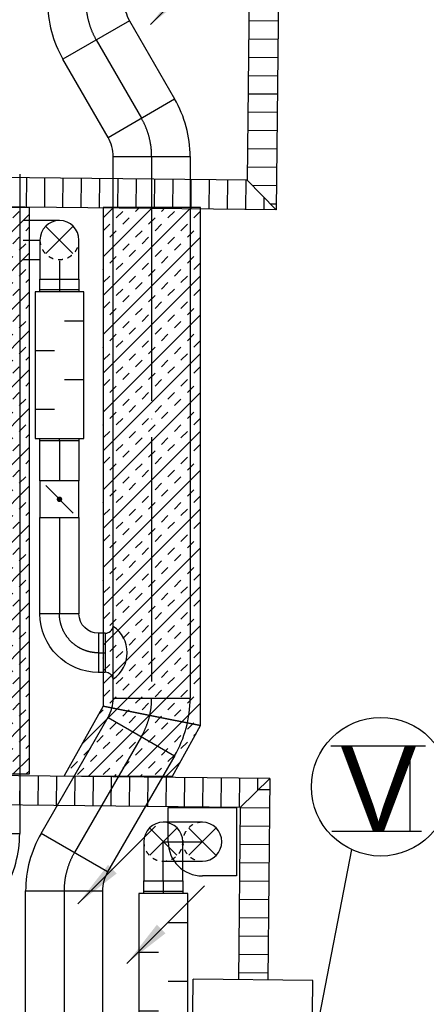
# Model space of a CAD drawing. Header units: millimetres. Extents: x 0 to 83130, y 0 to 53088.
# Tile 86 of 105: x 54891 to 56558, y 28465 to 32499. Entities that reach past the tile are written whole.
import ezdxf

# ---------------------------------------------------------------- set-up
doc = ezdxf.new("R2010")
doc.units = ezdxf.units.MM
doc.header["$LTSCALE"] = 50
doc.header["$MEASUREMENT"] = 0
doc.header["$PDMODE"] = 1
doc.linetypes.add('2V-CENT', pattern=[23, 20, -1.5, 0, -1.5])
doc.linetypes.add('V-GOMD', pattern=[0.8, 0.4, -0.4])
doc.layers.get('0').update_dxf_attribs({"linetype": 'CONTINUOUS'})
for name, color, linetype in [('20604A200D001$0$A12-HEL4', 251, 'CONTINUOUS'), ('20604A200D001$0$A24-HEL2', 251, 'CONTINUOUS'), ('20604A200D001$0$A24-SKR1', 251, 'CONTINUOUS'), ('V060-', 3, 'CONTINUOUS'), ('V070-', 3, 'CONTINUOUS'), ('V091', 1, 'CONTINUOUS'), ('xref', 7, 'CONTINUOUS')]:
    doc.layers.add(name, color=color, linetype=linetype)
doc.styles.add('FISO', font='fiso')
doc.styles.add('ISO', font='ISO')
doc.styles.add('SIMPLEX', font='SIMPLEX')

# ---------------------------------------------------------------- blocks, each defined once
blk = doc.blocks.new('V420', base_point=(455, 404.5))
blk.add_line((455, 404.5), (464, 404.5))
blk.add_solid([(455, 404.5), (459, 405), (459, 404)])
blk = doc.blocks.new('V421', base_point=(455.5, 404.5))
at = {"rotation": 180}
blk.add_blockref('V420', (464.5, 404.5), dxfattribs=at)
blk = doc.blocks.new('LD_P')
for p, q in [((-0.5, 0.5), (-0.5, -0.5)), ((0.5, 0.5), (-0.5, 0.5)), ((0.5, -0.5), (0.5, 0.5)), ((-0.5, -0.5), (0.5, -0.5))]:
    blk.add_line(p, q)
at = {"color": 1}
for p, q in [((-0.3, 0.5), (-0.3, 0.1)), ((0.1, 0.5), (0.1, 0.1)), ((-0.1, -0.5), (-0.1, -0.1)), ((0.3, -0.5), (0.3, -0.1))]:
    blk.add_line(p, q, dxfattribs=at)
blk = doc.blocks.new('TLCG90', base_point=(0, 5))
at = {"color": 1, "linetype": 'V-GOMD'}
for p, q in [((-0.346, 5.346), (0.346, 4.654)), ((-0.346, 4.654), (0.346, 5.346))]:
    blk.add_line(p, q, dxfattribs=at)
blk = doc.blocks.new('CBOJ90_NB', base_point=(86107.402, 31352.24))
at = {"color": 0, "linetype": 'ByBlock'}
blk.add_line((86106.402, 31352.24), (86107.402, 31352.24), dxfattribs=at)
blk = doc.blocks.new('C3A', base_point=(16246, 22590.5))
at = {"color": 0, "linetype": 'ByBlock'}
blk.add_line((16247, 22590.5), (16246, 22590.5), dxfattribs=at)
blk = doc.blocks.new('K3A', base_point=(16246, 22590.5))
at = {"color": 0, "linetype": 'ByBlock'}
for p, q in [((16246, 22591), (16247, 22591)), ((16247, 22591), (16247, 22590)), ((16247, 22590), (16246, 22590))]:
    blk.add_line(p, q, dxfattribs=at)
blk = doc.blocks.new('33A', base_point=(16246, 22590.5))
blk.add_point((16247, 22590.5))
at = {"color": 0, "linetype": 'ByBlock'}
blk.add_blockref('K3A', (16246, 22590.5), dxfattribs=at)
at = {"color": 1, "linetype": '2V-CENT'}
blk.add_blockref('C3A', (16246, 22590.5), dxfattribs=at)
at = {"style": 'SIMPLEX', "flags": 3}
blk.add_attdef('0', (16246, 22590.5), '', height=1, dxfattribs=at)
blk = doc.blocks.new('CBOJ30_P', base_point=(16231.268, 22619))
at = {"color": 0, "linetype": 'ByBlock'}
blk.add_arc((16231, 22620), 1, 270, 300, dxfattribs=at)
blk = doc.blocks.new('KBOJ30_P', base_point=(16231.268, 22619))
at = {"color": 0, "linetype": 'ByBlock'}
for p, q in [((16231.25, 22619.567), (16231.75, 22618.701)), ((16231, 22619.5), (16231, 22618.5))]:
    blk.add_line(p, q, dxfattribs=at)
for radius in [0.5, 1.5]:
    blk.add_arc((16231, 22620), radius, 270, 300, dxfattribs=at)
blk = doc.blocks.new('3BOJ30_P', base_point=(16231.268, 22619))
for p in [(16231.5, 22619.134), (16231, 22619)]:
    blk.add_point(p)
at = {"color": 0, "linetype": 'ByBlock'}
blk.add_blockref('KBOJ30_P', (16231.268, 22619), dxfattribs=at)
at = {"color": 1, "linetype": '2V-CENT'}
blk.add_blockref('CBOJ30_P', (16231.268, 22619), dxfattribs=at)
at = {"style": 'ISO', "flags": 3}
blk.add_attdef('0', (16231.268, 22619), '', height=1, dxfattribs=at)
blk = doc.blocks.new('CBOJ90_PB', base_point=(86107, 31352))
at = {"color": 0, "linetype": 'ByBlock'}
blk.add_arc((86106, 31353), 1, 270, 360, dxfattribs=at)
blk = doc.blocks.new('KBOJ90_PB', base_point=(86107, 31352))
at = {"color": 0, "linetype": 'ByBlock'}
for p, q in [((86106.5, 31353), (86107.5, 31353)), ((86106, 31352.5), (86106, 31351.5))]:
    blk.add_line(p, q, dxfattribs=at)
for radius in [1.5, 0.5]:
    blk.add_arc((86106, 31353), radius, 270, 360, dxfattribs=at)
blk = doc.blocks.new('3BOJ90_PB', base_point=(86107, 31352))
for p in [(86107, 31353), (86106, 31352)]:
    blk.add_point(p)
at = {"color": 1, "linetype": '2V-CENT'}
blk.add_blockref('CBOJ90_PB', (86107, 31352), dxfattribs=at)
at = {"color": 0, "linetype": 'ByBlock'}
blk.add_blockref('KBOJ90_PB', (86107, 31352), dxfattribs=at)
at = {"style": 'ISO', "flags": 3}
blk.add_attdef('0', (86107, 31352), '', height=1, dxfattribs=at)
blk = doc.blocks.new('KSP_P', base_point=(16239.5, 22597.5))
at = {"color": 0, "linetype": 'ByBlock'}
for p, q in [((16240, 22598), (16239, 22598)), ((16239, 22598), (16239, 22597)), ((16240, 22597), (16240, 22598)), ((16239, 22597), (16240, 22597))]:
    blk.add_line(p, q, dxfattribs=at)
blk = doc.blocks.new('2SP_P', base_point=(16239.5, 22597.5))
for p in [(16239, 22597.5), (16240, 22597.5)]:
    blk.add_point(p)
at = {"color": 0, "linetype": 'ByBlock'}
blk.add_blockref('KSP_P', (16239.5, 22597.5), dxfattribs=at)
at = {"style": 'SIMPLEX', "flags": 3}
blk.add_attdef('0', (16239.5, 22597.5), '', height=1, dxfattribs=at)
blk = doc.blocks.new('SPJALL', base_point=(16229, 22594))
at = {"color": 1}
blk.add_line((16228.625, 22593.625), (16229.375, 22594.375), dxfattribs=at)
at = {"color": 1, "const_width": 0.075}
blk.add_lwpolyline([(16229, 22594.0375, -1), (16229, 22593.9625, -1), (16229, 22594.0375, -1)], format="xyb", dxfattribs=at)
blk = doc.blocks.new('*X210')
at = {"color": 0}
for p, q in [((54532.2, 31462.8), (54798.8, 31729.4)), ((54532.2, 31621.9), (54639.7, 31729.4)), ((54532.2, 31728), (54533.6, 31729.4)), ((54544.4, 31687.2), (54571, 31713.7)), ((54650.5, 31687.2), (54677, 31713.7)), ((54730.1, 31713.7), (54745.7, 31729.4)), ((54836.1, 31713.7), (54851.8, 31729.4)), ((54862.6, 31687.2), (54889.2, 31713.7)), ((54532.2, 31303.7), (54931.1, 31702.7)), ((54677, 31660.7), (54703.5, 31687.2)), ((54783.1, 31660.7), (54809.6, 31687.2)), ((54597.5, 31634.2), (54624, 31660.7)), ((54624, 31607.7), (54650.5, 31634.2)), ((54730.1, 31607.7), (54756.6, 31634.2)), ((54809.6, 31634.2), (54836.1, 31660.7)), ((54915.7, 31634.2), (54931.1, 31649.7)), ((54544.4, 31581.2), (54571, 31607.7)), ((54756.6, 31581.2), (54783.1, 31607.7)), ((54862.6, 31581.2), (54889.2, 31607.7)), ((54532.2, 31144.6), (54931.1, 31543.6)), ((54571, 31554.6), (54597.5, 31581.2)), ((54677, 31554.6), (54703.5, 31581.2)), ((54703.5, 31528.1), (54730.1, 31554.6)), ((54809.6, 31528.1), (54836.1, 31554.6)), ((54889.2, 31554.6), (54915.7, 31581.2)), ((54532.2, 31515.8), (54544.4, 31528.1)), ((54624, 31501.6), (54650.5, 31528.1)), ((54836.1, 31501.6), (54862.6, 31528.1)), ((54571, 31448.6), (54597.5, 31475.1)), ((54650.5, 31475.1), (54677, 31501.6)), ((54756.6, 31475.1), (54783.1, 31501.6)), ((54783.1, 31448.6), (54809.6, 31475.1)), ((54889.2, 31448.6), (54915.7, 31475.1)), ((54532.2, 31409.8), (54544.4, 31422.1)), ((54597.5, 31422.1), (54624, 31448.6)), ((54703.5, 31422.1), (54730.1, 31448.6)), ((54730.1, 31395.5), (54756.6, 31422.1)), ((54836.1, 31395.5), (54862.6, 31422.1)), ((54915.7, 31422.1), (54931.1, 31437.5)), ((54532.2, 30985.5), (54931.1, 31384.5)), ((54544.4, 31369), (54571, 31395.5)), ((54650.5, 31369), (54677, 31395.5)), ((54862.6, 31369), (54889.2, 31395.5)), ((54597.5, 31316), (54624, 31342.5)), ((54677, 31342.5), (54703.5, 31369)), ((54783.1, 31342.5), (54809.6, 31369)), ((54809.6, 31316), (54836.1, 31342.5)), ((54624, 31289.5), (54650.5, 31316)), ((54730.1, 31289.5), (54756.6, 31316)), ((54915.7, 31316), (54931.1, 31331.5)), ((54544.4, 31263), (54571, 31289.5)), ((54571, 31236.4), (54597.5, 31263)), ((54677, 31236.4), (54703.5, 31263)), ((54756.6, 31263), (54783.1, 31289.5)), ((54862.6, 31263), (54889.2, 31289.5)), ((54889.2, 31236.4), (54915.7, 31263)), ((54532.2, 30826.4), (54931.1, 31225.4)), ((54703.5, 31209.9), (54730.1, 31236.4)), ((54809.6, 31209.9), (54836.1, 31236.4)), ((54532.2, 31197.6), (54544.4, 31209.9)), ((54624, 31183.4), (54650.5, 31209.9)), ((54650.5, 31156.9), (54677, 31183.4)), ((54756.6, 31156.9), (54783.1, 31183.4)), ((54836.1, 31183.4), (54862.6, 31209.9)), ((54571, 31130.4), (54597.5, 31156.9)), ((54783.1, 31130.4), (54809.6, 31156.9)), ((54889.2, 31130.4), (54915.7, 31156.9)), ((54532.2, 31091.6), (54544.4, 31103.9)), ((54597.5, 31103.9), (54624, 31130.4)), ((54703.5, 31103.9), (54730.1, 31130.4)), ((54730.1, 31077.3), (54756.6, 31103.9)), ((54836.1, 31077.3), (54862.6, 31103.9)), ((54915.7, 31103.9), (54931.1, 31119.3)), ((54532.2, 30667.3), (54931.1, 31066.3)), ((54544.4, 31050.8), (54571, 31077.3)), ((54650.5, 31050.8), (54677, 31077.3)), ((54862.6, 31050.8), (54889.2, 31077.3)), ((54597.5, 30997.8), (54624, 31024.3)), ((54677, 31024.3), (54703.5, 31050.8)), ((54783.1, 31024.3), (54809.6, 31050.8)), ((54809.6, 30997.8), (54836.1, 31024.3)), ((54624, 30971.3), (54650.5, 30997.8)), ((54730.1, 30971.3), (54756.6, 30997.8)), ((54915.7, 30997.8), (54931.1, 31013.3)), ((54544.4, 30944.8), (54571, 30971.3)), ((54571, 30918.2), (54597.5, 30944.8)), ((54677, 30918.2), (54703.5, 30944.8)), ((54756.6, 30944.8), (54783.1, 30971.3)), ((54862.6, 30944.8), (54889.2, 30971.3)), ((54889.2, 30918.2), (54915.7, 30944.8)), ((54532.2, 30508.2), (54931.1, 30907.2)), ((54703.5, 30891.7), (54730.1, 30918.2)), ((54809.6, 30891.7), (54836.1, 30918.2)), ((54532.2, 30879.4), (54544.4, 30891.7)), ((54624, 30865.2), (54650.5, 30891.7)), ((54650.5, 30838.7), (54677, 30865.2)), ((54756.6, 30838.7), (54783.1, 30865.2)), ((54836.1, 30865.2), (54862.6, 30891.7)), ((54571, 30812.2), (54597.5, 30838.7)), ((54783.1, 30812.2), (54809.6, 30838.7)), ((54889.2, 30812.2), (54915.7, 30838.7)), ((54532.2, 30773.4), (54544.4, 30785.7)), ((54597.5, 30785.7), (54624, 30812.2)), ((54703.5, 30785.7), (54730.1, 30812.2)), ((54730.1, 30759.1), (54756.6, 30785.7)), ((54836.1, 30759.1), (54862.6, 30785.7)), ((54915.7, 30785.7), (54931.1, 30801.1)), ((54532.2, 30349.1), (54931.1, 30748.1)), ((54544.4, 30732.6), (54571, 30759.1)), ((54650.5, 30732.6), (54677, 30759.1)), ((54862.6, 30732.6), (54889.2, 30759.1)), ((54597.5, 30679.6), (54624, 30706.1)), ((54677, 30706.1), (54703.5, 30732.6)), ((54783.1, 30706.1), (54809.6, 30732.6)), ((54809.6, 30679.6), (54836.1, 30706.1)), ((54624, 30653.1), (54650.5, 30679.6)), ((54730.1, 30653.1), (54756.6, 30679.6)), ((54915.7, 30679.6), (54931.1, 30695.1)), ((54544.4, 30626.6), (54571, 30653.1)), ((54571, 30600), (54597.5, 30626.6)), ((54677, 30600), (54703.5, 30626.6)), ((54756.6, 30626.6), (54783.1, 30653.1)), ((54862.6, 30626.6), (54889.2, 30653.1)), ((54889.2, 30600), (54915.7, 30626.6)), ((54532.2, 30190), (54931.1, 30589)), ((54703.5, 30573.5), (54730.1, 30600)), ((54809.6, 30573.5), (54836.1, 30600)), ((54532.2, 30561.2), (54544.4, 30573.5)), ((54624, 30547), (54650.5, 30573.5)), ((54650.5, 30520.5), (54677, 30547)), ((54756.6, 30520.5), (54783.1, 30547)), ((54836.1, 30547), (54862.6, 30573.5)), ((54571, 30494), (54597.5, 30520.5)), ((54783.1, 30494), (54809.6, 30520.5)), ((54889.2, 30494), (54915.7, 30520.5)), ((54532.2, 30455.2), (54544.4, 30467.5)), ((54597.5, 30467.5), (54624, 30494)), ((54703.5, 30467.5), (54730.1, 30494)), ((54730.1, 30440.9), (54756.6, 30467.5)), ((54836.1, 30440.9), (54862.6, 30467.5)), ((54915.7, 30467.5), (54931.1, 30482.9)), ((54532.2, 30030.9), (54931.1, 30429.9)), ((54544.4, 30414.4), (54571, 30440.9)), ((54650.5, 30414.4), (54677, 30440.9)), ((54677, 30387.9), (54703.5, 30414.4)), ((54783.1, 30387.9), (54809.6, 30414.4)), ((54862.6, 30414.4), (54889.2, 30440.9)), ((54597.5, 30361.4), (54624, 30387.9)), ((54809.6, 30361.4), (54836.1, 30387.9)), ((54915.7, 30361.4), (54931.1, 30376.9)), ((54544.4, 30308.4), (54571, 30334.9)), ((54624, 30334.9), (54650.5, 30361.4)), ((54730.1, 30334.9), (54756.6, 30361.4)), ((54756.6, 30308.4), (54783.1, 30334.9)), ((54862.6, 30308.4), (54889.2, 30334.9)), ((54571, 30281.8), (54597.5, 30308.4)), ((54677, 30281.8), (54703.5, 30308.4)), ((54889.2, 30281.8), (54915.7, 30308.4)), ((54532.2, 29871.8), (54931.1, 30270.8)), ((54532.2, 30243), (54544.4, 30255.3)), ((54624, 30228.8), (54650.5, 30255.3)), ((54703.5, 30255.3), (54730.1, 30281.8)), ((54809.6, 30255.3), (54836.1, 30281.8)), ((54836.1, 30228.8), (54862.6, 30255.3)), ((54650.5, 30202.3), (54677, 30228.8)), ((54756.6, 30202.3), (54783.1, 30228.8)), ((54571, 30175.8), (54597.5, 30202.3)), ((54597.5, 30149.3), (54624, 30175.8)), ((54703.5, 30149.3), (54730.1, 30175.8)), ((54783.1, 30175.8), (54809.6, 30202.3)), ((54889.2, 30175.8), (54915.7, 30202.3)), ((54532.2, 30137), (54544.4, 30149.3)), ((54730.1, 30122.7), (54756.6, 30149.3)), ((54836.1, 30122.7), (54862.6, 30149.3)), ((54915.7, 30149.3), (54931.1, 30164.7)), ((54532.2, 29712.7), (54931.1, 30111.7)), ((54544.4, 30096.2), (54571, 30122.7)), ((54650.5, 30096.2), (54677, 30122.7)), ((54677, 30069.7), (54703.5, 30096.2)), ((54783.1, 30069.7), (54809.6, 30096.2)), ((54862.6, 30096.2), (54889.2, 30122.7)), ((54597.5, 30043.2), (54624, 30069.7)), ((54809.6, 30043.2), (54836.1, 30069.7)), ((54915.7, 30043.2), (54931.1, 30058.7)), ((54544.4, 29990.2), (54571, 30016.7)), ((54624, 30016.7), (54650.5, 30043.2)), ((54730.1, 30016.7), (54756.6, 30043.2)), ((54756.6, 29990.2), (54783.1, 30016.7)), ((54862.6, 29990.2), (54889.2, 30016.7)), ((54571, 29963.6), (54597.5, 29990.2)), ((54677, 29963.6), (54703.5, 29990.2)), ((54889.2, 29963.6), (54915.7, 29990.2)), ((54532.2, 29553.6), (54931.1, 29952.6)), ((54532.2, 29924.8), (54544.4, 29937.1)), ((54624, 29910.6), (54650.5, 29937.1)), ((54703.5, 29937.1), (54730.1, 29963.6)), ((54809.6, 29937.1), (54836.1, 29963.6)), ((54836.1, 29910.6), (54862.6, 29937.1)), ((54650.5, 29884.1), (54677, 29910.6)), ((54756.6, 29884.1), (54783.1, 29910.6)), ((54571, 29857.6), (54597.5, 29884.1)), ((54597.5, 29831.1), (54624, 29857.6)), ((54703.5, 29831.1), (54730.1, 29857.6)), ((54783.1, 29857.6), (54809.6, 29884.1)), ((54889.2, 29857.6), (54915.7, 29884.1)), ((54532.2, 29818.8), (54544.4, 29831.1)), ((54730.1, 29804.6), (54756.6, 29831.1)), ((54836.1, 29804.6), (54862.6, 29831.1)), ((54915.7, 29831.1), (54931.1, 29846.5)), ((54544.4, 29778), (54571, 29804.6)), ((54546.8, 29409.2), (54931.1, 29793.5)), ((54650.5, 29778), (54677, 29804.6)), ((54677, 29751.5), (54703.5, 29778)), ((54783.1, 29751.5), (54809.6, 29778)), ((54862.6, 29778), (54889.2, 29804.6)), ((54597.5, 29725), (54624, 29751.5)), ((54809.6, 29725), (54836.1, 29751.5)), ((54915.7, 29725), (54931.1, 29740.5)), ((54544.4, 29672), (54571, 29698.5)), ((54624, 29698.5), (54650.5, 29725)), ((54730.1, 29698.5), (54756.6, 29725)), ((54756.6, 29672), (54783.1, 29698.5)), ((54862.6, 29672), (54889.2, 29698.5)), ((54571, 29645.5), (54597.5, 29672)), ((54677, 29645.5), (54703.5, 29672)), ((54889.2, 29645.5), (54915.7, 29672)), ((54532.2, 29606.6), (54544.4, 29618.9)), ((54624, 29592.4), (54650.5, 29618.9)), ((54703.5, 29618.9), (54730.1, 29645.5)), ((54705.9, 29409.2), (54931.1, 29634.4)), ((54809.6, 29618.9), (54836.1, 29645.5)), ((54836.1, 29592.4), (54862.6, 29618.9)), ((54650.5, 29565.9), (54677, 29592.4)), ((54756.6, 29565.9), (54783.1, 29592.4)), ((54571, 29539.4), (54597.5, 29565.9)), ((54597.5, 29512.9), (54624, 29539.4)), ((54703.5, 29512.9), (54730.1, 29539.4)), ((54783.1, 29539.4), (54809.6, 29565.9)), ((54889.2, 29539.4), (54915.7, 29565.9)), ((54915.7, 29512.9), (54931.1, 29528.3)), ((54532.2, 29500.6), (54544.4, 29512.9)), ((54544.4, 29459.8), (54571, 29486.4)), ((54650.5, 29459.8), (54677, 29486.4)), ((54730.1, 29486.4), (54756.6, 29512.9)), ((54836.1, 29486.4), (54862.6, 29512.9)), ((54862.6, 29459.8), (54889.2, 29486.4)), ((54677, 29433.3), (54703.5, 29459.8)), ((54783.1, 29433.3), (54809.6, 29459.8)), ((54865, 29409.2), (54931.1, 29475.3)), ((54599.9, 29409.2), (54624, 29433.3)), ((54812, 29409.2), (54836.1, 29433.3)), ((54918.1, 29409.2), (54931.1, 29422.3))]:
    blk.add_line(p, q, dxfattribs=at)
blk = doc.blocks.new('*X211')
at = {"color": 0}
for p, q in [((55233.4, 31368.6), (55594.3, 31729.4)), ((55233.4, 31527.7), (55435.2, 31729.4)), ((55233.4, 31686.8), (55276.1, 31729.4)), ((55286.9, 31687.2), (55313.4, 31713.7)), ((55366.5, 31713.7), (55382.1, 31729.4)), ((55472.5, 31713.7), (55488.2, 31729.4)), ((55499, 31687.2), (55525.6, 31713.7)), ((55605.1, 31687.2), (55631.6, 31713.7)), ((55313.4, 31660.7), (55339.9, 31687.2)), ((55419.5, 31660.7), (55446, 31687.2)), ((55233.9, 31634.2), (55260.4, 31660.7)), ((55260.4, 31607.7), (55286.9, 31634.2)), ((55366.5, 31607.7), (55393, 31634.2)), ((55446, 31634.2), (55472.5, 31660.7)), ((55552.1, 31634.2), (55578.6, 31660.7)), ((55578.6, 31607.7), (55605.1, 31634.2)), ((55631.6, 31660.7), (55632.4, 31661.5)), ((55233.4, 31209.5), (55632.4, 31608.4)), ((55393, 31581.2), (55419.5, 31607.7)), ((55499, 31581.2), (55525.6, 31607.7)), ((55233.4, 31580.7), (55233.9, 31581.2)), ((55313.4, 31554.6), (55339.9, 31581.2)), ((55339.9, 31528.1), (55366.5, 31554.6)), ((55446, 31528.1), (55472.5, 31554.6)), ((55525.6, 31554.6), (55552.1, 31581.2)), ((55631.6, 31554.6), (55632.4, 31555.4)), ((55260.4, 31501.6), (55286.9, 31528.1)), ((55472.5, 31501.6), (55499, 31528.1)), ((55578.6, 31501.6), (55605.1, 31528.1)), ((55233.4, 31474.6), (55233.9, 31475.1)), ((55286.9, 31475.1), (55313.4, 31501.6)), ((55393, 31475.1), (55419.5, 31501.6)), ((55419.5, 31448.6), (55446, 31475.1)), ((55525.6, 31448.6), (55552.1, 31475.1)), ((55605.1, 31475.1), (55631.6, 31501.6)), ((55233.4, 31050.4), (55632.4, 31449.3)), ((55233.9, 31422.1), (55260.4, 31448.6)), ((55339.9, 31422.1), (55366.5, 31448.6)), ((55366.5, 31395.5), (55393, 31422.1)), ((55472.5, 31395.5), (55499, 31422.1)), ((55552.1, 31422.1), (55578.6, 31448.6)), ((55286.9, 31369), (55313.4, 31395.5)), ((55499, 31369), (55525.6, 31395.5)), ((55605.1, 31369), (55631.6, 31395.5)), ((55233.9, 31316), (55260.4, 31342.5)), ((55313.4, 31342.5), (55339.9, 31369)), ((55419.5, 31342.5), (55446, 31369)), ((55446, 31316), (55472.5, 31342.5)), ((55552.1, 31316), (55578.6, 31342.5)), ((55631.6, 31342.5), (55632.4, 31343.3)), ((55260.4, 31289.5), (55286.9, 31316)), ((55366.5, 31289.5), (55393, 31316)), ((55578.6, 31289.5), (55605.1, 31316)), ((55233.4, 30891.3), (55632.4, 31290.2)), ((55233.4, 31262.5), (55233.9, 31263)), ((55313.4, 31236.4), (55339.9, 31263)), ((55393, 31263), (55419.5, 31289.5)), ((55499, 31263), (55525.6, 31289.5)), ((55525.6, 31236.4), (55552.1, 31263)), ((55339.9, 31209.9), (55366.5, 31236.4)), ((55446, 31209.9), (55472.5, 31236.4)), ((55631.6, 31236.4), (55632.4, 31237.2)), ((55260.4, 31183.4), (55286.9, 31209.9)), ((55286.9, 31156.9), (55313.4, 31183.4)), ((55393, 31156.9), (55419.5, 31183.4)), ((55472.5, 31183.4), (55499, 31209.9)), ((55578.6, 31183.4), (55605.1, 31209.9)), ((55605.1, 31156.9), (55631.6, 31183.4)), ((55233.4, 31156.4), (55233.9, 31156.9)), ((55419.5, 31130.4), (55446, 31156.9)), ((55525.6, 31130.4), (55552.1, 31156.9)), ((55233.4, 30732.2), (55632.4, 31131.1)), ((55233.9, 31103.9), (55260.4, 31130.4)), ((55339.9, 31103.9), (55366.5, 31130.4)), ((55366.5, 31077.3), (55393, 31103.9)), ((55472.5, 31077.3), (55499, 31103.9)), ((55552.1, 31103.9), (55578.6, 31130.4)), ((55286.9, 31050.8), (55313.4, 31077.3)), ((55499, 31050.8), (55525.6, 31077.3)), ((55605.1, 31050.8), (55631.6, 31077.3)), ((55233.9, 30997.8), (55260.4, 31024.3)), ((55313.4, 31024.3), (55339.9, 31050.8)), ((55419.5, 31024.3), (55446, 31050.8)), ((55446, 30997.8), (55472.5, 31024.3)), ((55552.1, 30997.8), (55578.6, 31024.3)), ((55631.6, 31024.3), (55632.4, 31025.1)), ((55260.4, 30971.3), (55286.9, 30997.8)), ((55366.5, 30971.3), (55393, 30997.8)), ((55578.6, 30971.3), (55605.1, 30997.8)), ((55233.4, 30573.1), (55632.4, 30972)), ((55233.4, 30944.3), (55233.9, 30944.8)), ((55313.4, 30918.2), (55339.9, 30944.8)), ((55393, 30944.8), (55419.5, 30971.3)), ((55499, 30944.8), (55525.6, 30971.3)), ((55525.6, 30918.2), (55552.1, 30944.8)), ((55339.9, 30891.7), (55366.5, 30918.2)), ((55446, 30891.7), (55472.5, 30918.2)), ((55631.6, 30918.2), (55632.4, 30919)), ((55260.4, 30865.2), (55286.9, 30891.7)), ((55286.9, 30838.7), (55313.4, 30865.2)), ((55393, 30838.7), (55419.5, 30865.2)), ((55472.5, 30865.2), (55499, 30891.7)), ((55578.6, 30865.2), (55605.1, 30891.7)), ((55605.1, 30838.7), (55631.6, 30865.2)), ((55233.4, 30838.2), (55233.9, 30838.7)), ((55419.5, 30812.2), (55446, 30838.7)), ((55525.6, 30812.2), (55552.1, 30838.7)), ((55233.4, 30414), (55632.4, 30812.9)), ((55233.9, 30785.7), (55260.4, 30812.2)), ((55339.9, 30785.7), (55366.5, 30812.2)), ((55366.5, 30759.1), (55393, 30785.7)), ((55472.5, 30759.1), (55499, 30785.7)), ((55552.1, 30785.7), (55578.6, 30812.2)), ((55286.9, 30732.6), (55313.4, 30759.1)), ((55499, 30732.6), (55525.6, 30759.1)), ((55605.1, 30732.6), (55631.6, 30759.1)), ((55233.9, 30679.6), (55260.4, 30706.1)), ((55313.4, 30706.1), (55339.9, 30732.6)), ((55419.5, 30706.1), (55446, 30732.6)), ((55446, 30679.6), (55472.5, 30706.1)), ((55552.1, 30679.6), (55578.6, 30706.1)), ((55631.6, 30706.1), (55632.4, 30706.9)), ((55260.4, 30653.1), (55286.9, 30679.6)), ((55366.5, 30653.1), (55393, 30679.6)), ((55578.6, 30653.1), (55605.1, 30679.6)), ((55233.4, 30254.9), (55632.4, 30653.8)), ((55233.4, 30626.1), (55233.9, 30626.6)), ((55313.4, 30600), (55339.9, 30626.6)), ((55393, 30626.6), (55419.5, 30653.1)), ((55499, 30626.6), (55525.6, 30653.1)), ((55525.6, 30600), (55552.1, 30626.6)), ((55339.9, 30573.5), (55366.5, 30600)), ((55446, 30573.5), (55472.5, 30600)), ((55631.6, 30600), (55632.4, 30600.8)), ((55260.4, 30547), (55286.9, 30573.5)), ((55286.9, 30520.5), (55313.4, 30547)), ((55393, 30520.5), (55419.5, 30547)), ((55472.5, 30547), (55499, 30573.5)), ((55578.6, 30547), (55605.1, 30573.5)), ((55605.1, 30520.5), (55631.6, 30547)), ((55233.4, 30520), (55233.9, 30520.5)), ((55233.4, 30095.8), (55632.4, 30494.7)), ((55419.5, 30494), (55446, 30520.5)), ((55525.6, 30494), (55552.1, 30520.5)), ((55233.9, 30467.5), (55260.4, 30494)), ((55339.9, 30467.5), (55366.5, 30494)), ((55366.5, 30440.9), (55393, 30467.5)), ((55472.5, 30440.9), (55499, 30467.5)), ((55552.1, 30467.5), (55578.6, 30494)), ((55286.9, 30414.4), (55313.4, 30440.9)), ((55313.4, 30387.9), (55339.9, 30414.4)), ((55419.5, 30387.9), (55446, 30414.4)), ((55499, 30414.4), (55525.6, 30440.9)), ((55605.1, 30414.4), (55631.6, 30440.9)), ((55233.9, 30361.4), (55260.4, 30387.9)), ((55446, 30361.4), (55472.5, 30387.9)), ((55552.1, 30361.4), (55578.6, 30387.9)), ((55631.6, 30387.9), (55632.4, 30388.7)), ((55233.4, 29936.7), (55632.4, 30335.6)), ((55260.4, 30334.9), (55286.9, 30361.4)), ((55366.5, 30334.9), (55393, 30361.4)), ((55393, 30308.4), (55419.5, 30334.9)), ((55499, 30308.4), (55525.6, 30334.9)), ((55578.6, 30334.9), (55605.1, 30361.4)), ((55233.4, 30307.9), (55233.9, 30308.4)), ((55313.4, 30281.8), (55339.9, 30308.4)), ((55525.6, 30281.8), (55552.1, 30308.4)), ((55260.4, 30228.8), (55286.9, 30255.3)), ((55339.9, 30255.3), (55366.5, 30281.8)), ((55446, 30255.3), (55472.5, 30281.8)), ((55472.5, 30228.8), (55499, 30255.3)), ((55578.6, 30228.8), (55605.1, 30255.3)), ((55631.6, 30281.8), (55632.4, 30282.6)), ((55286.9, 30202.3), (55313.4, 30228.8)), ((55393, 30202.3), (55419.5, 30228.8)), ((55605.1, 30202.3), (55631.6, 30228.8)), ((55233.4, 30201.8), (55233.9, 30202.3)), ((55233.4, 29777.6), (55632.4, 30176.6)), ((55233.9, 30149.3), (55260.4, 30175.8)), ((55339.9, 30149.3), (55366.5, 30175.8)), ((55419.5, 30175.8), (55446, 30202.3)), ((55525.6, 30175.8), (55552.1, 30202.3)), ((55552.1, 30149.3), (55578.6, 30175.8)), ((55366.5, 30122.7), (55393, 30149.3)), ((55472.5, 30122.7), (55499, 30149.3)), ((55286.9, 30096.2), (55313.4, 30122.7)), ((55313.4, 30069.7), (55339.9, 30096.2)), ((55419.5, 30069.7), (55446, 30096.2)), ((55499, 30096.2), (55525.6, 30122.7)), ((55605.1, 30096.2), (55631.6, 30122.7)), ((55233.9, 30043.2), (55260.4, 30069.7)), ((55446, 30043.2), (55472.5, 30069.7)), ((55552.1, 30043.2), (55578.6, 30069.7)), ((55631.6, 30069.7), (55632.4, 30070.5)), ((55260.4, 30016.7), (55286.9, 30043.2)), ((55290.7, 29675.8), (55632.4, 30017.5)), ((55366.5, 30016.7), (55393, 30043.2)), ((55393, 29990.2), (55419.5, 30016.7)), ((55499, 29990.2), (55525.6, 30016.7)), ((55578.6, 30016.7), (55605.1, 30043.2)), ((55233.4, 29989.7), (55233.9, 29990.2)), ((55313.4, 29963.6), (55339.9, 29990.2)), ((55525.6, 29963.6), (55552.1, 29990.2)), ((55260.4, 29910.6), (55286.9, 29937.1)), ((55339.9, 29937.1), (55366.5, 29963.6)), ((55446, 29937.1), (55472.5, 29963.6)), ((55472.5, 29910.6), (55499, 29937.1)), ((55578.6, 29910.6), (55605.1, 29937.1)), ((55631.6, 29963.6), (55632.4, 29964.4)), ((55286.9, 29884.1), (55313.4, 29910.6)), ((55393, 29884.1), (55419.5, 29910.6)), ((55605.1, 29884.1), (55631.6, 29910.6)), ((55233.4, 29883.6), (55233.9, 29884.1)), ((55233.9, 29831.1), (55260.4, 29857.6)), ((55339.9, 29831.1), (55366.5, 29857.6)), ((55419.5, 29857.6), (55446, 29884.1)), ((55423.5, 29649.4), (55632.4, 29858.4)), ((55525.6, 29857.6), (55552.1, 29884.1)), ((55552.1, 29831.1), (55578.6, 29857.6)), ((55366.5, 29804.6), (55393, 29831.1)), ((55472.5, 29804.6), (55499, 29831.1)), ((55286.9, 29778), (55313.4, 29804.6)), ((55313.4, 29751.5), (55339.9, 29778)), ((55419.5, 29751.5), (55446, 29778)), ((55499, 29778), (55525.6, 29804.6)), ((55605.1, 29778), (55631.6, 29804.6)), ((55233.9, 29725), (55260.4, 29751.5)), ((55446, 29725), (55472.5, 29751.5)), ((55552.1, 29725), (55578.6, 29751.5)), ((55631.6, 29751.5), (55632.4, 29752.3)), ((55260.4, 29698.5), (55286.9, 29725)), ((55366.5, 29698.5), (55393, 29725)), ((55393, 29672), (55419.5, 29698.5)), ((55499, 29672), (55525.6, 29698.5)), ((55556.2, 29623.1), (55632.4, 29699.3)), ((55578.6, 29698.5), (55605.1, 29725)), ((55335, 29667), (55339.9, 29672)), ((55525.6, 29645.5), (55552.1, 29672)), ((55467.7, 29640.6), (55472.5, 29645.5)), ((55600.5, 29614.3), (55605.1, 29618.9)), ((55631.6, 29645.5), (55632.4, 29646.2))]:
    blk.add_line(p, q, dxfattribs=at)
blk = doc.blocks.new('*X212')
at = {"color": 0}
for p, q in [((55146.1, 29531.1), (55290.7, 29675.8)), ((55175, 29401), (55423.5, 29649.4)), ((55213.8, 29651.9), (55233.9, 29672)), ((55313.4, 29645.5), (55335, 29667)), ((55260.4, 29592.4), (55286.9, 29618.9)), ((55333.4, 29400.3), (55556.2, 29623.1)), ((55339.9, 29618.9), (55366.5, 29645.5)), ((55446, 29618.9), (55467.7, 29640.7)), ((55472.5, 29592.4), (55499, 29618.9)), ((55578.6, 29592.4), (55600.5, 29614.3)), ((55286.9, 29565.9), (55313.4, 29592.4)), ((55393, 29565.9), (55419.5, 29592.4)), ((55605.1, 29565.9), (55614.2, 29575)), ((55207.4, 29539.4), (55233.9, 29565.9)), ((55233.9, 29512.9), (55260.4, 29539.4)), ((55339.9, 29512.9), (55366.5, 29539.4)), ((55419.5, 29539.4), (55446, 29565.9)), ((55525.6, 29539.4), (55552.1, 29565.9)), ((55552.1, 29512.9), (55578.6, 29539.4)), ((55154.3, 29486.4), (55180.8, 29512.9)), ((55180.8, 29459.8), (55207.4, 29486.4)), ((55286.9, 29459.8), (55313.4, 29486.4)), ((55366.5, 29486.4), (55393, 29512.9)), ((55472.5, 29486.4), (55499, 29512.9)), ((55499, 29459.8), (55525.6, 29486.4)), ((55101.3, 29433.3), (55127.8, 29459.8)), ((55313.4, 29433.3), (55339.9, 29459.8)), ((55419.5, 29433.3), (55446, 29459.8)), ((55491.9, 29399.6), (55548.9, 29456.7)), ((55127.8, 29406.8), (55154.3, 29433.3)), ((55233.9, 29406.8), (55260.4, 29433.3)), ((55280.6, 29400.5), (55286.9, 29406.8)), ((55386.2, 29400.1), (55393, 29406.8)), ((55446, 29406.8), (55472.5, 29433.3))]:
    blk.add_line(p, q, dxfattribs=at)
blk = doc.blocks.new('20604A200D001')
at = {"layer": '20604A200D001$0$A12-HEL4', "color": 7}
for points in [[(71064, 25457.7), (71072.5, 26237.7)], [(71562.5, 26232.3), (71072.5, 26237.7)], [(71559.6, 25967.4), (71562.5, 26232.3)], [(71559.6, 25967.4), (71562.5, 26232.3)]]:
    blk.add_lwpolyline(points, dxfattribs=at)
at = {"layer": '20604A200D001$0$A24-HEL2', "color": 7}
for points in [[(71310, 31045.4), (71293.2, 29510.5)], [(71430, 31044.1), (71411.9, 29389.2)], [(71293.2, 29510.5), (69507.3, 29530)], [(71411.9, 29389.2), (69479.8, 29410.2)], [(71386.5, 27059.3), (69454.3, 27080.4)], [(71386.5, 27059.3), (71377.5, 26234.4)], [(71265.2, 26940.6), (69479.2, 26960.1)], [(71265.2, 26940.6), (71257.5, 26235.7)]]:
    blk.add_lwpolyline(points, dxfattribs=at)
at = {"layer": '20604A200D001$0$A24-SKR1', "color": 7}
for points in [[(71300.4, 30165.2), (71420.4, 30163.9)], [(71299.6, 30090.2), (71419.6, 30088.9)], [(71298.7, 30015.2), (71418.7, 30013.9)], [(71297.9, 29940.2), (71417.9, 29938.9)], [(71297.1, 29865.2), (71417.1, 29863.9)], [(71296.3, 29790.3), (71416.3, 29788.9)], [(71295.5, 29715.3), (71415.5, 29714)], [(71294.7, 29640.3), (71414.7, 29639)], [(71293.8, 29565.3), (71413.8, 29564)], [(70388, 29400.3), (70389.3, 29520.3)], [(70463, 29399.5), (70464.3, 29519.5)], [(70538, 29398.7), (70539.3, 29518.7)], [(70613, 29397.9), (70614.3, 29517.9)], [(70688, 29397.1), (70689.3, 29517.1)], [(70763, 29396.2), (70764.3, 29516.2)], [(70838, 29395.4), (70839.3, 29515.4)], [(70913, 29394.6), (70914.3, 29514.6)], [(70988, 29393.8), (70989.3, 29513.8)], [(71063, 29393), (71064.3, 29513)], [(71138, 29392.2), (71139.3, 29512.2)], [(71213, 29391.3), (71214.3, 29511.3)], [(71288, 29390.5), (71289.3, 29510.5)], [(71293.2, 29510.5), (71411.9, 29389.2)], [(71313.2, 29490.1), (71413, 29489)], [(71363, 29389.7), (71363.5, 29438.7)], [(71387.4, 29414.2), (71412.2, 29414)], [(70361.3, 26950.5), (70362.6, 27070.5)], [(70436.3, 26949.7), (70437.6, 27069.7)], [(70511.3, 26948.8), (70512.6, 27068.8)], [(70586.3, 26948), (70587.6, 27068)], [(70661.3, 26947.2), (70662.6, 27067.2)], [(70736.3, 26946.4), (70737.6, 27066.4)], [(70811.3, 26945.6), (70812.6, 27065.6)], [(70886.3, 26944.8), (70887.6, 27064.8)], [(70961.3, 26943.9), (70962.6, 27063.9)], [(71036.3, 26943.1), (71037.6, 27063.1)], [(71111.3, 26942.3), (71112.6, 27062.3)], [(71186.3, 26941.5), (71187.6, 27061.5)], [(71261.3, 26940.7), (71262.6, 27060.7)], [(71265.2, 26940.6), (71386.5, 27059.3)], [(71337, 27010.9), (71337.6, 27059.8)], [(71340.8, 27014.6), (71386, 27014.1)], [(71265, 26940.4), (71385.2, 26939.1)], [(71264.4, 26865.4), (71384.4, 26864.1)], [(71263.6, 26790.4), (71383.6, 26789.1)], [(71262.8, 26715.4), (71382.8, 26714.1)], [(71261.9, 26640.4), (71381.9, 26639.1)], [(71261.1, 26565.4), (71381.1, 26564.1)], [(71260.3, 26490.4), (71380.3, 26489.1)], [(71259.5, 26415.5), (71379.5, 26414.1)], [(71258.7, 26340.5), (71378.7, 26339.2)], [(71257.9, 26265.5), (71377.8, 26264.2)]]:
    blk.add_lwpolyline(points, dxfattribs=at)

msp = doc.modelspace()

# ---------------------------------------------------------------- linework, layer by layer
at = {"layer": 'V060-', "linetype": 'Continuous'}
for p, q in [((55341.11, 32494.84), (55526.31, 32174.52)), ((55253.69, 32016.7), (55068.49, 32337.02)), ((55274.7, 29719.4), (55274.7, 31938.11)), ((55589.7, 31938.11), (55589.7, 29719.4)), ((54891.02, 31866.59), (54891.02, 29165.18)), ((54974.16, 31393.42), (54974.16, 31436.11)), ((55134.16, 31436.11), (55134.16, 31393.42)), ((54974.16, 30609.17), (54974.16, 30773.42)), ((55134.16, 30773.42), (55134.16, 30609.17)), ((54974.16, 30065.15), (54974.16, 30459.17)), ((55134.16, 30459.17), (55134.16, 30065.15)), ((55241.8, 29985.57), (55213.46, 29985.57)), ((55213.46, 29825.57), (55241.8, 29825.57)), ((54978.8, 29165.25), (55253.8, 29641.56)), ((55526.6, 29484.06), (55251.6, 29007.75)), ((55399.99, 28928.65), (55399.99, 28971.34)), ((55559.99, 28971.34), (55559.99, 28928.65)), ((54915.53, 24342.32), (54915.53, 28929.56)), ((55230.53, 28929.56), (55230.53, 24342.32))]:
    msp.add_line(p, q, dxfattribs=at)
at = {"layer": 'V060-', "color": 1, "linetype": '2V-CENT'}
for p, q in [((55204.8, 32415.93), (55390, 32095.61)), ((55432.2, 31938.11), (55432.2, 29719.4)), ((54904.83, 31596.11), (54974.16, 31596.11)), ((55054.16, 31511.29), (55054.16, 31393.42)), ((55054.16, 30773.42), (55054.16, 30609.17)), ((55054.16, 30459.17), (55054.16, 30065.15)), ((55213.46, 29905.57), (55241.8, 29905.57)), ((55390.2, 29562.81), (55115.2, 29086.5)), ((55479.99, 28971.34), (55479.99, 28928.65)), ((55073.03, 28929.56), (55073.03, 24342.32))]:
    msp.add_line(p, q, dxfattribs=at)
at = {"layer": 'V060-', "linetype": 'ByBlock'}
for p, q in [((55054.16, 31676.11), (54904.83, 31676.11)), ((54974.16, 31596.11), (54974.16, 31436.11)), ((55134.16, 31436.11), (55134.16, 31596.11)), ((54904.83, 31516.11), (54974.16, 31516.11)), ((54974.16, 31436.11), (55134.16, 31436.11)), ((55639.99, 29211.34), (55479.99, 29211.34)), ((55399.99, 29131.34), (55399.99, 28971.34)), ((55559.99, 28971.34), (55559.99, 29131.34)), ((55479.99, 29051.34), (55639.99, 29051.34)), ((55399.99, 28971.34), (55559.99, 28971.34))]:
    msp.add_line(p, q, dxfattribs=at)
at = {"layer": 'V060-'}
msp.add_line((55241.8, 29985.57), (55241.8, 29825.57), dxfattribs=at)
at = {"layer": 'V060-', "color": 1}
for points in [[(54532.15, 29409.18), (54931.14, 29409.18), (54931.14, 31729.4), (54532.15, 31729.4)], [(55233.41, 29687.12), (55632.39, 29607.97), (55632.39, 31729.4), (55233.41, 31729.4)], [(55073.31, 29401.4), (55517.38, 29399.52), (55632.39, 29607.97), (55233.58, 29687.12)]]:
    msp.add_lwpolyline(points, close=True, dxfattribs=at)
at = {"layer": 'V060-', "linetype": 'ByBlock'}
for centre, start, end in [((55054.16, 31596.11), 359.99993, 539.99993), ((55479.99, 29131.34), 359.99993, 539.99993), ((55639.99, 29131.34), 269.99993, 449.99993)]:
    msp.add_arc(centre, 80, start, end, dxfattribs=at)
at = {"layer": 'V060-', "linetype": 'V-GOMD'}
for centre, start, end in [((55054.16, 31596.11), 179.99993, 359.99993), ((55639.99, 29131.34), 89.99993, 269.99993), ((55479.99, 29131.34), 179.99993, 359.99993)]:
    msp.add_arc(centre, 80, start, end, dxfattribs=at)
at = {"layer": 'V060-'}
for centre, radius, start, end in [((55241.31, 30019.5), 33.94, 270.83699, 349.74927), ((55200.92, 29905.57), 130.71, 304.36745, 415.63255), ((55241.31, 29791.64), 33.94, 10.25073, 89.16301)]:
    msp.add_arc(centre, radius, start, end, dxfattribs=at)
at = {"layer": 'V070-'}
for p, q in [((55499.99, 29271.34), (55779.99, 29271.34)), ((55499.99, 29131.34), (55499.99, 29271.34)), ((55779.99, 29271.34), (55779.99, 28991.34)), ((55779.99, 28991.34), (55639.99, 28991.34))]:
    msp.add_line(p, q, dxfattribs=at)
msp.add_arc((55639.99, 29131.34), 140, 180, 270, dxfattribs=at)
at = {"layer": 'V091', "color": 3}
for p, q in [((56555.11, 29523.28), (56166.16, 29523.28)), ((56490.18, 29522.55), (56490.18, 29172.1)), ((56538.37, 29172.83), (56170.26, 29172.83))]:
    msp.add_line(p, q, dxfattribs=at)
at = {"layer": 'V091'}
msp.add_line((56251.2, 29099.17), (56092.16, 28278.35), dxfattribs=at)
msp.add_circle((56371.38, 29356.5), 283.79, dxfattribs=at)

# ---------------------------------------------------------------- block references
at = {"layer": 'V060-', "linetype": 'Continuous'}
for name, p, xscale, yscale, zscale, rotation in [('3BOJ30_P', (55162.6, 32489.03), 315, 315, 315, 270), ('3BOJ30_P', (55432.2, 32022.52), 315, 315, 315, 90), ('33A', (55054.16, 31383.42), 10, 160.0000000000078, 10, 90.0000158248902), ('33A', (55054.16, 30783.42), 10, 160.0000000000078, 10, 270.0000158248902), ('2SP_P', (55054.16, 30534.17), 150, 160.0000000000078, 150, 270.0000087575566), ('3BOJ30_P', (55432.2, 29635), 315, 315, 315, 59.99999999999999), ('3BOJ30_P', (54733.52, 29080.78), 315, 315, 315, 59.99999999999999), ('3BOJ30_P', (55073, 29013.4), 315, 315, 315, 240), ('33A', (55479.99, 28918.65), 10, 160.0000000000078, 10, 90.0000158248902)]:
    msp.add_blockref(name, p, dxfattribs=dict(at, xscale=xscale, yscale=yscale, zscale=zscale, rotation=rotation))
at = {"layer": 'V060-', "color": 1}
for name in ['*X210', '*X211', '*X212']:
    msp.add_blockref(name, (0, 0), dxfattribs=at)
at = {"layer": 'V060-'}
for name, p, xscale, yscale, zscale, rotation in [('TLCG90', (55054.16, 31596.11), 160, 160, 160, 90), ('LD_P', (55054.16, 31083.42), 600, 200, 600, 270.0000158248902), ('SPJALL', (55054.16, 30534.17), 150, 150, 150, 270.0000087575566), ('TLCG90', (55479.99, 29131.34), 160, 160, 160, 90), ('LD_P', (55479.99, 28618.65), 600, 200, 600, 270.0000158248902)]:
    msp.add_blockref(name, p, dxfattribs=dict(at, xscale=xscale, yscale=yscale, zscale=zscale, rotation=rotation))
at = {"layer": 'V060-', "linetype": 'Continuous', "xscale": -160, "yscale": 160, "zscale": 160}
msp.add_blockref('3BOJ90_PB', (55054.16, 29905.15), dxfattribs=at)
at = {"layer": 'V060-', "xscale": 160, "yscale": 160, "zscale": 160}
msp.add_blockref('TLCG90', (55639.99, 29131.34), dxfattribs=at)
at = {"layer": 'V060-', "color": 1, "linetype": '2V-CENT', "xscale": 160, "yscale": 160, "zscale": 160, "rotation": 90}
msp.add_blockref('CBOJ90_NB', (55479.99, 29131.34), dxfattribs=at)
at = {"layer": 'V060-', "color": 1, "linetype": '2V-CENT', "xscale": 160, "yscale": 160, "zscale": 160}
msp.add_blockref('CBOJ90_NB', (55639.99, 29131.34), dxfattribs=at)
at = {"layer": 'V070-', "yscale": 50, "zscale": 50}
for p, xscale, rotation in [((55745.1, 32797.41), 50, 225), ((55447.62, 29195.25), -50, 45), ((55648.17, 28950.63), -50, 45)]:
    msp.add_blockref('V421', p, dxfattribs=dict(at, xscale=xscale, rotation=rotation))
at = {"layer": 'xref'}
msp.add_blockref('20604A200D001', (-15469.5, 2330.58), dxfattribs=at)

# ---------------------------------------------------------------- texts
at = {"layer": 'V091', "color": 3, "style": 'FISO'}
msp.add_text('V', height=350, dxfattribs=at).set_placement((56205.97, 29173.29))

doc.saveas('drawing.dxf')
